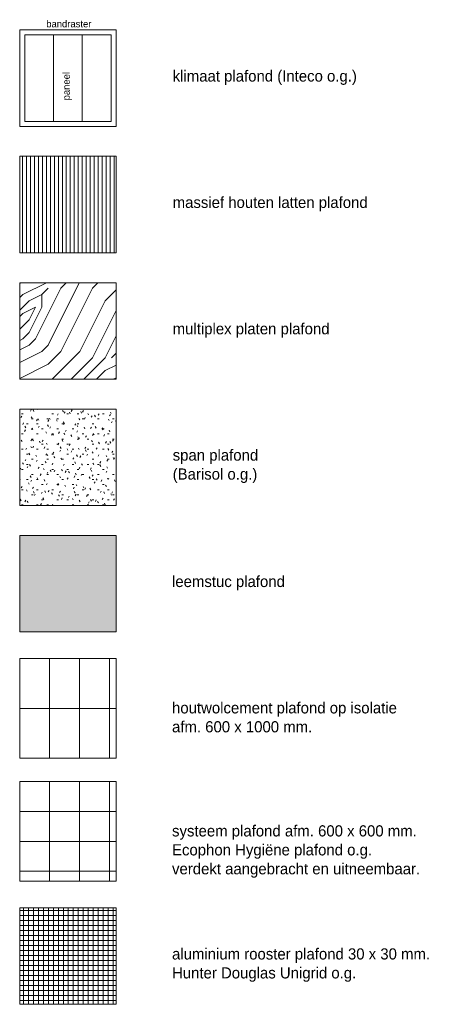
# Model space of a CAD drawing. Header units: millimetres. Extents: x 3625 to 92626, y -20577 to 42628.
# Tile 1 of 256: x 3625 to 12241, y -20577 to -839. Entities that reach past the tile are written whole.
import ezdxf

# ---------------------------------------------------------------- set-up
doc = ezdxf.new("R2010")
doc.units = ezdxf.units.MM
for name, color, linetype, lineweight in [('A-ANNO-TEXT', 2, 'Continuous', 18), ('A-DETL', 5, 'Continuous', 13), ('A-DETL-GENF', 3, 'Continuous', 18)]:
    doc.layers.add(name, color=color, linetype=linetype, lineweight=lineweight)
doc.styles.add('Frutiger_1', font='txt', dxfattribs={"height": 223.886139})
doc.styles.add('Frutiger_2', font='txt', dxfattribs={"height": 141.794554})

msp = doc.modelspace()

# ---------------------------------------------------------------- hatches: boundary and pattern name
at = {"layer": 'A-DETL-GENF'}
h = msp.add_hatch(dxfattribs=at)
h.set_pattern_fill('FP_1', style=0, pattern_type=2)
h.set_pattern_definition([(90, (0, 0), (-80, 5e-15), [])])
h.paths.add_polyline_path([(5557.9, -5510.6), (5557.9, -3577.3), (3624.5, -3577.3), (3624.5, -5510.6)], flags=0)
h = msp.add_hatch(dxfattribs=at)
h.set_pattern_fill('FP_4', color=8, style=0, pattern_type=2)
h.set_pattern_definition([(0, (508, 127), (2540, 2540), [127, -2413]), (90, (1524, 1016), (-2540, 2540), [254, -2286]), (45, (1016, 762), (2e-13, 2540), [179.58, -538.73, 179.58, -359.16, -2335.06]), (45, (1016, 762), (2e-13, 2540), [-1257.05, 1257.3, -1077.76]), (45, (381, 0), (2e-13, 2540), [179.6, -359.2, 179.6, -2873.7]), (45, (1270, 254), (2e-13, 2540), [179.6, -3412.5]), (45, (1524, 127), (2e-13, 2540), [179.6, -3412.5]), (45, (1143, 381), (2e-13, 2540), [179.6, -3412.5]), (45, (1016, 508), (2e-13, 2540), [359.2, -3232.9]), (45, (1651, 2413), (2e-13, 2540), [359.2, -3232.9]), (45, (762, 635), (2e-13, 2540), [718.4, -2873.7]), (45, (635, 762), (2e-13, 2540), [718.4, -2873.7]), (45, (2286, 1524), (2e-13, 2540), [718.4, -2873.7]), (45, (508, 1016), (2e-13, 2540), [538.8, -3053.3]), (45, (0, 1397), (2e-13, 2540), [538.8, -3053.3]), (45, (254, 1143), (2e-13, 2540), [538.8, -3053.3]), (45, (1905, 1905), (2e-13, 2540), [898.03, -2694.08]), (45, (1651, 2032), (2e-13, 2540), [898.03, -2694.08]), (45, (1905, 1397), (2e-13, 2540), [1257.24, -2334.87]), (26.565, (762, 381), (2540, -0.003), [284, -5395.63]), (26.565, (1270, 1143), (2540, -0.003), [284, -5395.63]), (26.565, (1143, 889), (2540, -0.003), [284, -5395.63]), (26.565, (635, 127), (2540, -0.003), [567.96, -5111.65]), (26.565, (1143, 1270), (2540, -0.003), [851.94, -4827.67]), (26.565, (889, 1397), (2540, -0.003), [1135.92, -4543.7]), (26.565, (635, 1524), (2540, -0.003), [1135.92, -4543.7]), (26.565, (254, 2286), (2540, -0.003), [1135.92, -4543.7]), (26.565, (254, 2032), (2540, -0.003), [1419.9, -4259.7]), (26.565, (381, 1778), (2540, -0.003), [1419.9, -4259.7]), (63.435, (1270, 762), (-0.003, 2540), [284, -5395.63]), (63.435, (889, 508), (-0.003, 2540), [284, -5395.63]), (63.435, (508, 127), (-0.003, 2540), [567.96, -5111.65]), (63.435, (1270, 508), (-0.003, 2540), [567.96, -5111.65]), (63.435, (254, 0), (-0.003, 2540), [851.94, -4827.67]), (63.435, (0, 0), (-0.003, 2540), [1135.92, -4543.7]), (63.435, (2286, 127), (-0.003, 2540), [1135.92, -4543.7]), (63.435, (1397, 381), (-0.003, 2540), [1135.92, -4543.7]), (63.435, (1905, 127), (-0.003, 2540), [1419.9, -4259.7]), (63.435, (1651, 254), (-0.003, 2540), [1419.9, -4259.7])])
h.paths.add_polyline_path([(5557.9, -8044), (5557.9, -6110.6), (3624.5, -6110.6), (3624.5, -8044)], flags=0)
h = msp.add_hatch(dxfattribs=at)
h.set_pattern_fill('FP_2', color=10, style=0, pattern_type=2)
h.set_pattern_definition([(0, (0, 0), (406.4, 101.6), [33.528, -271.272, 33.528, -271.272, -1625.6]), (0, (0, 0), (406.4, 101.6), [-609.6, 33.528, -576.072, 33.528, -271.272, -711.2]), (0, (0, 0), (406.4, 101.6), [-1524, 33.528, -169.672, 33.528, -474.472]), (120, (152.4, 50.8), (-291.1882, 301.1527), [33.528, -271.272, 33.528, -271.272, -1625.6]), (120, (152.4, 50.8), (-291.1882, 301.1527), [-609.6, 33.528, -576.072, 33.528, -271.272, -711.2]), (120, (152.4, 50.8), (-291.1882, 301.1527), [-1524, 33.528, -169.672, 33.528, -474.472]), (240, (203.2, 254), (-115.2118, -402.7527), [33.528, -271.272, 33.528, -271.272, -1625.6]), (240, (203.2, 254), (-115.2118, -402.7527), [-609.6, 33.528, -576.072, 33.528, -271.272, -711.2]), (240, (203.2, 254), (-115.2118, -402.7527), [-1524, 33.528, -169.672, 33.528, -474.472])])
h.paths.add_polyline_path([(5557.9, -10577.3), (5557.9, -8644), (3624.5, -8644), (3624.5, -10577.3)], flags=0)
msp.add_hatch(color=7, dxfattribs=at).paths.add_polyline_path([(5557.9, -13110.6), (5557.9, -11177.3), (3624.5, -11177.3), (3624.5, -13110.6)], flags=0)
h = msp.add_hatch(dxfattribs=at)
h.set_pattern_fill('FP_3', style=0, pattern_type=2)
h.set_pattern_definition([(90, (0, 0), (-100, 6e-15), []), (180, (0, 0), (-1e-14, -100), [])])
h.paths.add_polyline_path([(5557.9, -20577.3), (5557.9, -18643.9), (3624.5, -18643.9), (3624.5, -20577.3)], flags=0)

# ---------------------------------------------------------------- linework, layer by layer
at = {"layer": 'A-DETL'}
for p, q in [((5557.9, -1044), (3624.5, -1044)), ((3624.5, -1044), (3624.5, -2977.3)), ((4302.3, -1144), (3724.5, -1144)), ((3724.5, -1144), (3724.5, -2877.3)), ((4880.1, -1144), (4302.3, -1144)), ((4302.3, -1144), (4302.3, -2877.3)), ((5457.9, -1144), (4880.1, -1144)), ((4880.1, -1144), (4880.1, -2877.3)), ((5457.9, -2877.3), (5457.9, -1144)), ((5557.9, -2977.3), (5557.9, -1044)), ((3724.5, -2877.3), (4302.3, -2877.3)), ((4302.3, -2877.3), (4880.1, -2877.3)), ((4880.1, -2877.3), (5457.9, -2877.3)), ((3624.5, -2977.3), (5557.9, -2977.3)), ((5557.9, -3577.3), (3624.5, -3577.3)), ((3624.5, -3577.3), (3624.5, -5510.6)), ((5557.9, -5510.6), (5557.9, -3577.3)), ((3624.5, -5510.6), (5557.9, -5510.6)), ((5557.9, -6110.6), (3624.5, -6110.6)), ((3624.5, -6110.6), (3624.5, -8044)), ((5557.9, -8044), (5557.9, -6110.6)), ((3624.5, -8044), (5557.9, -8044)), ((5557.9, -8644), (3624.5, -8644)), ((3624.5, -8644), (3624.5, -10577.3)), ((5557.9, -10577.3), (5557.9, -8644)), ((3624.5, -10577.3), (5557.9, -10577.3)), ((5557.9, -11177.3), (3624.5, -11177.3)), ((3624.5, -11177.3), (3624.5, -13110.6)), ((5557.9, -13110.6), (5557.9, -11177.3)), ((3624.5, -13110.6), (5557.9, -13110.6)), ((4224.5, -13644), (3624.5, -13644)), ((3624.5, -13644), (3624.5, -14644)), ((4824.5, -13644), (4224.5, -13644)), ((4224.5, -13644), (4224.5, -14644)), ((5424.5, -13644), (4824.5, -13644)), ((4824.5, -13644), (4824.5, -14644)), ((5557.9, -13644), (5424.5, -13644)), ((5424.5, -13644), (5424.5, -14644)), ((5557.9, -14644), (5557.9, -13644)), ((3624.5, -14644), (3624.5, -15644)), ((3624.5, -14644), (4224.5, -14644)), ((4224.5, -14644), (4224.5, -15644)), ((4224.5, -14644), (4824.5, -14644)), ((4824.5, -14644), (4824.5, -15644)), ((4824.5, -14644), (5424.5, -14644)), ((5424.5, -14644), (5424.5, -15644)), ((5424.5, -14644), (5557.9, -14644)), ((5557.9, -15644), (5557.9, -14644)), ((3624.5, -15644), (4224.5, -15644)), ((4224.5, -15644), (4824.5, -15644)), ((4824.5, -15644), (5424.5, -15644)), ((5424.5, -15644), (5557.9, -15644)), ((4224.5, -16110.6), (3624.5, -16110.6)), ((3624.5, -16110.6), (3624.5, -16710.6)), ((4824.5, -16110.6), (4224.5, -16110.6)), ((4224.5, -16110.6), (4224.5, -16710.6)), ((5424.5, -16110.6), (4824.5, -16110.6)), ((4824.5, -16110.6), (4824.5, -16710.6)), ((5557.9, -16110.6), (5424.5, -16110.6)), ((5424.5, -16110.6), (5424.5, -16710.6)), ((5557.9, -16710.6), (5557.9, -16110.6)), ((4224.5, -16710.6), (3624.5, -16710.6)), ((3624.5, -16710.6), (3624.5, -17310.6)), ((4824.5, -16710.6), (4224.5, -16710.6)), ((4224.5, -16710.6), (4224.5, -17310.6)), ((5424.5, -16710.6), (4824.5, -16710.6)), ((4824.5, -16710.6), (4824.5, -17310.6)), ((5557.9, -16710.6), (5424.5, -16710.6)), ((5424.5, -16710.6), (5424.5, -17310.6)), ((5557.9, -17310.6), (5557.9, -16710.6)), ((4224.5, -17310.6), (3624.5, -17310.6)), ((3624.5, -17310.6), (3624.5, -17910.6)), ((4824.5, -17310.6), (4224.5, -17310.6)), ((4224.5, -17310.6), (4224.5, -17910.6)), ((5424.5, -17310.6), (4824.5, -17310.6)), ((4824.5, -17310.6), (4824.5, -17910.6)), ((5557.9, -17310.6), (5424.5, -17310.6)), ((5424.5, -17310.6), (5424.5, -17910.6)), ((5557.9, -17910.6), (5557.9, -17310.6)), ((3624.5, -17910.6), (3624.5, -18110.6)), ((3624.5, -17910.6), (4224.5, -17910.6)), ((4224.5, -17910.6), (4224.5, -18110.6)), ((4224.5, -17910.6), (4824.5, -17910.6)), ((4824.5, -17910.6), (4824.5, -18110.6)), ((4824.5, -17910.6), (5424.5, -17910.6)), ((5424.5, -17910.6), (5424.5, -18110.6)), ((5424.5, -17910.6), (5557.9, -17910.6)), ((5557.9, -18110.6), (5557.9, -17910.6)), ((3624.5, -18110.6), (4224.5, -18110.6)), ((4224.5, -18110.6), (4824.5, -18110.6)), ((4824.5, -18110.6), (5424.5, -18110.6)), ((5424.5, -18110.6), (5557.9, -18110.6)), ((5557.9, -18643.9), (3624.5, -18643.9)), ((3624.5, -18643.9), (3624.5, -20577.3)), ((5557.9, -20577.3), (5557.9, -18643.9)), ((3624.5, -20577.3), (5557.9, -20577.3))]:
    msp.add_line(p, q, dxfattribs=at)

# ---------------------------------------------------------------- texts
at = {"layer": 'A-ANNO-TEXT', "color": 7, "attachment_point": 1, "line_spacing_factor": 1.017696}
for s, insert, char_height, width, style in [('bandraster', (4156.7, -850.7), 141.79, 1208.333, 'Frutiger_2'), ('klimaat plafond (Inteco o.g.)', (6693.1, -1855.1), 223.886, 5025.6, 'Frutiger_1'), ('massief houten latten plafond', (6693.1, -4388.4), 223.886, 5320.8, 'Frutiger_1'), ('multiplex platen plafond', (6693.1, -6921.7), 223.886, 4374, 'Frutiger_1'), ('span plafond\\P(Barisol o.g.)', (6693.1, -9455.1), 223.886, 2304, 'Frutiger_1'), ('leemstuc plafond', (6680, -11988.4), 223.886, 3038.4, 'Frutiger_1'), ('houtwolcement plafond op isolatie\\Pafm. 600 x 1000 mm.', (6680, -14521.7), 223.886, 6199.2, 'Frutiger_1'), ('systeem plafond afm. 600 x 600 mm.\\PEcophon Hygiëne plafond o.g.\\Pverdekt aangebracht en uitneembaar.', (6680, -16988.4), 223.886, 6678, 'Frutiger_1'), ('aluminium rooster plafond 30 x 30 mm.\\PHunter Douglas Unigrid o.g.', (6680, -19455.1), 223.886, 6948, 'Frutiger_1')]:
    msp.add_mtext(s, dxfattribs=dict(at, insert=insert, char_height=char_height, width=width, style=style))
at = {"layer": 'A-ANNO-TEXT', "color": 7, "insert": (4488.5, -2456), "char_height": 141.79, "width": 754.638, "attachment_point": 1, "rotation": 90, "line_spacing_factor": 1.017696, "style": 'Frutiger_2'}
msp.add_mtext('paneel', dxfattribs=at)

doc.saveas('drawing.dxf')
